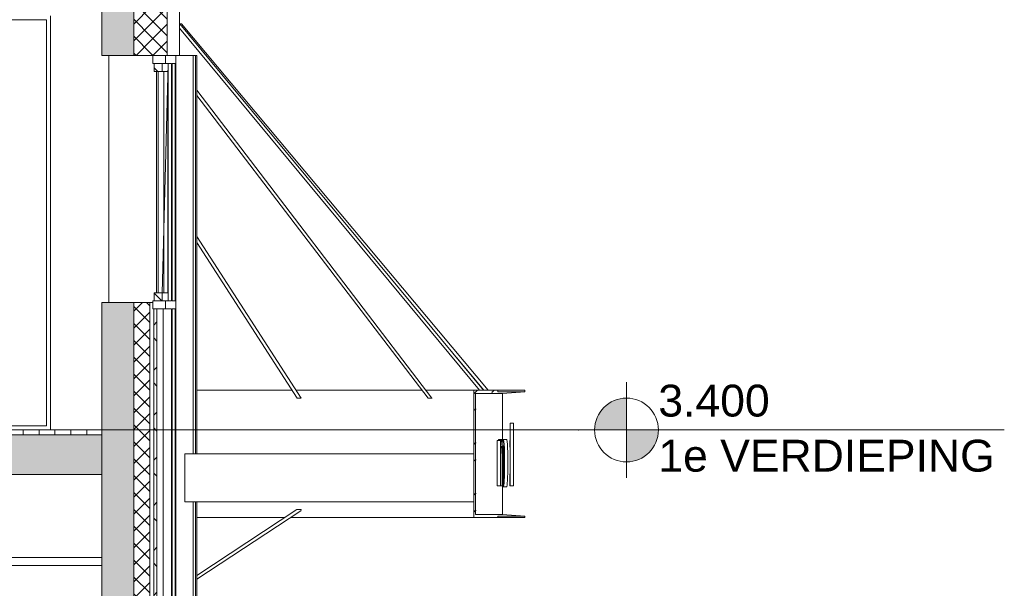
# Model space of a CAD drawing. Extents: x -138812 to 250702, y -18987 to 104055.
# Tile 155 of 193: x 109729 to 115910, y 75825 to 79394. Entities that reach past the tile are written whole.
import ezdxf

# ---------------------------------------------------------------- set-up
doc = ezdxf.new("R2010")
doc.units = 0
doc.header["$LTSCALE"] = 50
doc.linetypes.add('7 Voorgevel & doorsnede A-A$0$B0204', pattern=[1300, 1000, -100, 100, -100])
doc.layers.get('0').update_dxf_attribs({"linetype": 'CONTINUOUS'})
for name, color, linetype in [('7 Voorgevel & doorsnede A-A$0$0 2D arcering', 7, 'CONTINUOUS'), ('7 Voorgevel & doorsnede A-A$0$00 Bestaand', 7, 'CONTINUOUS'), ('7 Voorgevel & doorsnede A-A$0$00 Bestaand Doorsnede-arcering', 7, 'CONTINUOUS'), ('7 Voorgevel & doorsnede A-A$0$00 Bestaand Laagscheidingslijnen', 7, 'CONTINUOUS'), ('7 Voorgevel & doorsnede A-A$0$00 Bestaand Ramen', 7, 'CONTINUOUS'), ('7 Voorgevel & doorsnede A-A$0$00 Bestaande vloeren', 7, 'CONTINUOUS'), ('7 Voorgevel & doorsnede A-A$0$00 Bestaande vloeren Doorsnede-arcering', 7, 'CONTINUOUS'), ('7 Voorgevel & doorsnede A-A$0$00 Bestaande vloeren Laagscheidingslijnen', 7, 'CONTINUOUS'), ('7 Voorgevel & doorsnede A-A$0$00 Simple Ramen', 7, 'CONTINUOUS'), ('7 Voorgevel & doorsnede A-A$0$21 Buitenwanden', 7, 'CONTINUOUS'), ('7 Voorgevel & doorsnede A-A$0$21 Buitenwanden Doorsnede-arcering', 7, 'CONTINUOUS')]:
    doc.layers.add(name, color=color, linetype=linetype)
doc.styles.add('7 Voorgevel & doorsnede A-A$0$GENERATED_STYLE_1', font='ARIAL.TTF')
pattern_1 = [(-45, (108550.56, 1635.29), (53.033, 53.033), []), (45, (108550.56, 1635.29), (-53.033, 53.033), [])]
pattern_2 = [(45, (108550.56, 1635.3), (-127.2792, 127.2792), [])]
pattern_3 = [(45, (108550.56, 1635.3), (-141.4214, 141.4214), []), (135, (108550.56, 1635.3), (141.4214, 141.4214), [])]
pattern_4 = [(45, (108550.56, 1635.3), (-159.099, 159.099), []), (45, (108497.53, 1688.32), (-159.099, 159.099), [])]

# ---------------------------------------------------------------- blocks, each defined once
blk = doc.blocks.new('7 Voorgevel & doorsnede A-A$0$Section Elem_286_3', base_point=(108550.6, 1635.3))
at = {"layer": '7 Voorgevel & doorsnede A-A$0$00 Bestaande vloeren Doorsnede-arcering', "linetype": 'Continuous', "lineweight": 0}
h = blk.add_hatch(dxfattribs=at)
h.set_pattern_fill('LIJNEN_VERT_100_0003', color=9, style=0, pattern_type=2)
h.set_pattern_definition([(90, (108550.56, 1635.29), (-100, 0), [])])
h.paths.add_polyline_path([(96512.7, 5005.3), (96512.7, 5035.3), (83699.5, 5035.3), (83699.5, 5005.3)], flags=0)
h = blk.add_hatch(dxfattribs=at)
h.set_pattern_fill('11_GEWAPEND_BETON__I_H_W_73', color=9, style=0, pattern_type=2)
h.set_pattern_definition([(0, (108550.56, 1635.29), (0, 70), [0, -70])])
h.paths.add_polyline_path([(96512.7, 4755.3), (96512.7, 5005.3), (83699.5, 5005.3), (83699.5, 4755.3)], flags=0)
at = {"layer": '7 Voorgevel & doorsnede A-A$0$00 Bestaande vloeren', "color": 2, "linetype": 'Continuous', "lineweight": 0}
for p in [(83699.5, 5035.3), (96512.7, 5005.3)]:
    blk.add_line(p, (96512.7, 5035.3), dxfattribs=at)
at = {"layer": '7 Voorgevel & doorsnede A-A$0$00 Bestaande vloeren', "color": 3, "linetype": 'Continuous', "lineweight": 0}
blk.add_line((96512.7, 4755.3), (96512.7, 5005.3), dxfattribs=at)
at = {"layer": '7 Voorgevel & doorsnede A-A$0$00 Bestaande vloeren', "color": 1, "linetype": 'Continuous', "lineweight": 0}
blk.add_line((83699.5, 4755.3), (96512.7, 4755.3), dxfattribs=at)
at = {"layer": '7 Voorgevel & doorsnede A-A$0$00 Bestaande vloeren Laagscheidingslijnen', "color": 3, "linetype": 'Continuous', "lineweight": 0}
blk.add_line((83699.5, 5005.3), (96512.7, 5005.3), dxfattribs=at)
blk.add_line((83699.5, 5005.3), (96512.7, 5005.3), dxfattribs=at)
blk = doc.blocks.new('7 Voorgevel & doorsnede A-A$0$Section Elem_388_3', base_point=(108550.6, 1635.3))
at = {"layer": '7 Voorgevel & doorsnede A-A$0$00 Bestaande vloeren', "color": 2, "linetype": 'Continuous', "lineweight": 0}
for p, q in [((83899.9, 4755.3), (96512.7, 4755.3)), ((96512.7, 4235.3), (96512.7, 4755.3)), ((90108.3, 4235.3), (96512.7, 4235.3))]:
    blk.add_line(p, q, dxfattribs=at)
blk = doc.blocks.new('7 Voorgevel & doorsnede A-A$0$Section Elem_473_3', base_point=(108550.6, 1635.3))
at = {"layer": '7 Voorgevel & doorsnede A-A$0$00 Bestaand Doorsnede-arcering', "linetype": 'Continuous', "lineweight": 0}
for points in [[(96512.7, 3985.3), (96713.1, 3985.3), (96713.1, 5835.3), (96512.7, 5835.3)], [(96512.7, 2435.3), (96512.7, 1135.3), (96713.1, 1135.3), (96713.1, 2435.3)]]:
    blk.add_hatch(color=255, dxfattribs=at).paths.add_polyline_path(points, flags=0)
h = blk.add_hatch(dxfattribs=at)
h.set_pattern_fill('13_45GR_ISOLATIE_0003', color=255, style=0, pattern_type=2)
h.set_pattern_definition(pattern_1)
h.paths.add_polyline_path([(96713.1, 3985.3), (96813.3, 3985.3), (96813.3, 5835.3), (96713.1, 5835.3)], flags=0)
h = blk.add_hatch(dxfattribs=at)
h.set_pattern_fill('13_45GR_ISOLATIE_0003', color=255, style=0, pattern_type=2)
h.set_pattern_definition(pattern_1)
h.paths.add_polyline_path([(96713.1, 1135.3), (96813.3, 1135.3), (96813.3, 2435.3), (96713.1, 2435.3)], flags=0)
at = {"layer": '7 Voorgevel & doorsnede A-A$0$00 Bestaand', "color": 2, "linetype": 'Continuous', "lineweight": 0}
for p, q in [((96512.7, 5835.3), (96713.1, 5835.3)), ((96512.7, 3985.3), (96512.7, 5835.3)), ((96713.1, 5835.3), (96813.3, 5835.3)), ((96813.3, 3985.3), (96813.3, 5835.3)), ((96512.7, 3985.3), (96713.1, 3985.3)), ((96713.1, 3985.3), (96813.3, 3985.3)), ((96512.7, 1135.3), (96512.7, 2435.3)), ((96512.7, 2435.3), (96713.1, 2435.3)), ((96713.1, 2435.3), (96813.3, 2435.3)), ((96813.3, 1135.3), (96813.3, 2435.3)), ((96512.7, 1135.3), (96713.1, 1135.3)), ((96713.1, 1135.3), (96813.3, 1135.3))]:
    blk.add_line(p, q, dxfattribs=at)
at = {"layer": '7 Voorgevel & doorsnede A-A$0$00 Bestaand Laagscheidingslijnen', "color": 2, "linetype": 'Continuous', "lineweight": 0}
for p, q in [((96713.1, 3985.3), (96713.1, 5835.3)), ((96713.1, 3985.3), (96713.1, 5835.3)), ((96713.1, 1135.3), (96713.1, 2435.3)), ((96713.1, 1135.3), (96713.1, 2435.3))]:
    blk.add_line(p, q, dxfattribs=at)
blk = doc.blocks.new('7 Voorgevel & doorsnede A-A$0$Section Elem_474_3', base_point=(108550.6, 1635.3))
at = {"layer": '7 Voorgevel & doorsnede A-A$0$00 Bestaand', "color": 1, "linetype": 'Continuous', "lineweight": 0}
for p, q in [((97000.1, 7385.3), (97087, 7385.3)), ((97087, 7385.3), (97087, 4885.3)), ((97087, 4585.3), (97087, 1510.3)), ((96977.2, 1510.3), (96977.2, 1635.3))]:
    blk.add_line(p, q, dxfattribs=at)
blk = doc.blocks.new('7 Voorgevel & doorsnede A-A$0$Section Elem_475_3', base_point=(108550.6, 1635.3))
at = {"layer": '7 Voorgevel & doorsnede A-A$0$00 Bestaand', "color": 1, "linetype": 'Continuous', "lineweight": 0}
for p, q in [((97100.6, 7385.3), (97087, 7385.3)), ((97100.6, 7385.3), (97100.6, 4885.3)), ((97100.6, 4585.3), (97100.6, 1510.3))]:
    blk.add_line(p, q, dxfattribs=at)
blk = doc.blocks.new('7 Voorgevel & doorsnede A-A$0$Section Elem_476_3', base_point=(108550.6, 1635.3))
at = {"layer": '7 Voorgevel & doorsnede A-A$0$00 Bestaand Doorsnede-arcering', "linetype": 'Continuous', "lineweight": 0}
h = blk.add_hatch(dxfattribs=at)
h.set_pattern_fill('11_GEWAPEND_BETON_PREFAB_57', color=9, style=0, pattern_type=2)
h.set_pattern_definition(pattern_2)
h.paths.add_polyline_path([(96832.5, 7385.3), (96832.5, 7335.3), (96912.7, 7335.3), (96912.7, 7385.3)], flags=0)
h = blk.add_hatch(dxfattribs=at)
h.set_pattern_fill('305_HARDHOUT__01__0003', color=9, style=0, pattern_type=2)
h.set_pattern_definition(pattern_3)
h.paths.add_polyline_path([(96891.6, 7335.3), (96841.5, 7335.3), (96841.5, 7285.3), (96891.6, 7285.3)], flags=0)
h = blk.add_hatch(dxfattribs=at)
h.set_pattern_fill('305_HARDHOUT__01__0003', color=9, style=0, pattern_type=2)
h.set_pattern_definition(pattern_3)
h.paths.add_polyline_path([(96891.6, 5845.3), (96891.6, 5895.3), (96841.5, 5895.3), (96841.5, 5845.3)], flags=0)
h = blk.add_hatch(dxfattribs=at)
h.set_pattern_fill('11_GEWAPEND_BETON_PREFAB_57', color=9, style=0, pattern_type=2)
h.set_pattern_definition(pattern_2)
h.paths.add_polyline_path([(96832.5, 5845.3), (96832.5, 5795.3), (96912.7, 5795.3), (96912.7, 5845.3)], flags=0)
h = blk.add_hatch(dxfattribs=at)
h.set_pattern_fill('305_HARDHOUT__01__0003', color=9, style=0, pattern_type=2)
h.set_pattern_definition(pattern_3)
h.paths.add_polyline_path([(96858.5, 3985.3), (96858.5, 5795.3), (96838.5, 5795.3), (96838.5, 3985.3)], flags=0)
h = blk.add_hatch(dxfattribs=at)
h.set_pattern_fill('11_GEWAPEND_BETON_PREFAB_57', color=9, style=0, pattern_type=2)
h.set_pattern_definition(pattern_2)
h.paths.add_polyline_path([(96832.5, 3985.3), (96832.5, 3935.3), (96912.7, 3935.3), (96912.7, 3985.3)], flags=0)
h = blk.add_hatch(dxfattribs=at)
h.set_pattern_fill('305_HARDHOUT__01__0003', color=9, style=0, pattern_type=2)
h.set_pattern_definition(pattern_3)
h.paths.add_polyline_path([(96891.6, 3935.3), (96841.5, 3935.3), (96841.5, 3885.3), (96891.6, 3885.3)], flags=0)
h = blk.add_hatch(dxfattribs=at)
h.set_pattern_fill('305_HARDHOUT__01__0003', color=9, style=0, pattern_type=2)
h.set_pattern_definition(pattern_3)
h.paths.add_polyline_path([(96891.6, 2445.3), (96891.6, 2495.3), (96841.5, 2495.3), (96841.5, 2445.3)], flags=0)
h = blk.add_hatch(dxfattribs=at)
h.set_pattern_fill('11_GEWAPEND_BETON_PREFAB_57', color=9, style=0, pattern_type=2)
h.set_pattern_definition(pattern_2)
h.paths.add_polyline_path([(96832.5, 2445.3), (96832.5, 2395.3), (96912.7, 2395.3), (96912.7, 2445.3)], flags=0)
h = blk.add_hatch(dxfattribs=at)
h.set_pattern_fill('305_HARDHOUT__01__0003', color=9, style=0, pattern_type=2)
h.set_pattern_definition(pattern_3)
h.paths.add_polyline_path([(96858.5, 1685.3), (96858.5, 2395.3), (96838.5, 2395.3), (96838.5, 1685.3)], flags=0)
h = blk.add_hatch(dxfattribs=at)
h.set_pattern_fill('11_GEWAPEND_BETON_PREFAB_57', color=9, style=0, pattern_type=2)
h.set_pattern_definition(pattern_2)
h.paths.add_polyline_path([(96832.5, 1635.3), (96912.7, 1635.3), (96912.7, 1685.3), (96832.5, 1685.3)], flags=0)
at = {"layer": '7 Voorgevel & doorsnede A-A$0$00 Bestaand Ramen', "color": 2, "linetype": 'Continuous', "lineweight": 0}
for p, q in [((96832.5, 7335.3), (96832.5, 7385.3)), ((96832.5, 7385.3), (96912.7, 7385.3)), ((96912.7, 7335.3), (96912.7, 7385.3)), ((96832.5, 7335.3), (96912.7, 7335.3)), ((96832.5, 5795.3), (96832.5, 5845.3)), ((96832.5, 5845.3), (96912.7, 5845.3)), ((96912.7, 5795.3), (96912.7, 5845.3)), ((96832.5, 5795.3), (96912.7, 5795.3)), ((96832.5, 3935.3), (96832.5, 3985.3)), ((96832.5, 3985.3), (96912.7, 3985.3)), ((96912.7, 3935.3), (96912.7, 3985.3)), ((96832.5, 3935.3), (96912.7, 3935.3)), ((96832.5, 2395.3), (96832.5, 2445.3)), ((96832.5, 2445.3), (96912.7, 2445.3)), ((96912.7, 2395.3), (96912.7, 2445.3)), ((96832.5, 2395.3), (96912.7, 2395.3)), ((96832.5, 1685.3), (96912.7, 1685.3)), ((96832.5, 1635.3), (96832.5, 1685.3)), ((96912.7, 1635.3), (96912.7, 1685.3)), ((96832.5, 1635.3), (96912.7, 1635.3))]:
    blk.add_line(p, q, dxfattribs=at)
at = {"layer": '7 Voorgevel & doorsnede A-A$0$00 Bestaand Ramen', "color": 1, "linetype": 'Continuous', "lineweight": 0}
for p, q in [((96977.2, 7385.3), (96912.7, 7385.3)), ((96977.2, 1635.3), (96977.2, 7385.3)), ((96841.5, 7335.3), (96891.6, 7335.3)), ((96841.5, 7285.3), (96841.5, 7335.3)), ((96891.6, 7285.3), (96891.6, 7335.3)), ((96950.8, 7335.3), (96912.7, 7335.3)), ((96929.9, 7335.3), (96929.9, 5845.3)), ((96950.8, 7335.3), (96950.8, 5845.3)), ((96954.1, 7335.3), (96954.1, 5845.3)), ((96973.9, 7335.3), (96954.1, 7335.3)), ((96973.9, 7335.3), (96973.9, 5845.3)), ((96841.5, 7285.3), (96891.6, 7285.3)), ((96866.6, 7285.3), (96866.6, 5895.3)), ((96926.6, 7285.3), (96891.6, 7285.3)), ((96901.6, 7285.3), (96901.6, 5895.3)), ((96926.6, 5895.3), (96926.6, 7285.3)), ((96841.5, 5895.3), (96891.6, 5895.3)), ((96841.5, 5845.3), (96841.5, 5895.3)), ((96891.6, 5895.3), (96926.6, 5895.3)), ((96891.6, 5845.3), (96891.6, 5895.3)), ((96841.5, 5845.3), (96891.6, 5845.3)), ((96912.7, 5845.3), (96950.8, 5845.3)), ((96954.1, 5845.3), (96973.9, 5845.3)), ((96838.5, 5795.3), (96858.5, 5795.3)), ((96838.5, 3985.3), (96838.5, 5795.3)), ((96858.5, 3985.3), (96858.5, 5795.3)), ((96896.9, 5795.3), (96896.9, 3985.3)), ((96912.7, 5795.3), (96950.8, 5795.3)), ((96950.8, 5795.3), (96950.8, 3985.3)), ((96954.1, 5795.3), (96954.1, 3985.3)), ((96954.1, 5795.3), (96973.9, 5795.3)), ((96973.9, 5795.3), (96973.9, 3985.3)), ((96838.5, 3985.3), (96858.5, 3985.3)), ((96896.9, 3985.3), (96858.5, 3985.3)), ((96912.7, 3985.3), (96950.8, 3985.3)), ((96954.1, 3985.3), (96973.9, 3985.3)), ((96841.5, 3935.3), (96891.6, 3935.3)), ((96841.5, 3885.3), (96841.5, 3935.3)), ((96891.6, 3885.3), (96891.6, 3935.3)), ((96912.7, 3935.3), (96950.8, 3935.3)), ((96929.9, 3935.3), (96929.9, 2445.3)), ((96950.8, 3935.3), (96950.8, 2445.3)), ((96954.1, 3935.3), (96954.1, 2445.3)), ((96954.1, 3935.3), (96973.9, 3935.3)), ((96973.9, 3935.3), (96973.9, 2445.3)), ((96841.5, 3885.3), (96891.6, 3885.3)), ((96866.6, 3885.3), (96866.6, 2495.3)), ((96926.6, 3885.3), (96891.6, 3885.3)), ((96901.6, 3885.3), (96901.6, 2495.3)), ((96926.6, 2495.3), (96926.6, 3885.3)), ((96841.5, 2495.3), (96891.6, 2495.3)), ((96841.5, 2445.3), (96841.5, 2495.3)), ((96891.6, 2495.3), (96926.6, 2495.3)), ((96891.6, 2445.3), (96891.6, 2495.3)), ((96841.5, 2445.3), (96891.6, 2445.3)), ((96912.7, 2445.3), (96950.8, 2445.3)), ((96954.1, 2445.3), (96973.9, 2445.3)), ((96838.5, 2395.3), (96858.5, 2395.3)), ((96838.5, 1685.3), (96838.5, 2395.3)), ((96858.5, 1685.3), (96858.5, 2395.3)), ((96896.9, 2395.3), (96896.9, 1685.3)), ((96912.7, 2395.3), (96950.8, 2395.3)), ((96950.8, 2395.3), (96950.8, 1685.3)), ((96954.1, 2395.3), (96954.1, 1685.3)), ((96954.1, 2395.3), (96973.9, 2395.3)), ((96973.9, 2395.3), (96973.9, 1685.3)), ((96838.5, 1685.3), (96858.5, 1685.3)), ((96950.8, 1685.3), (96912.7, 1685.3)), ((96973.9, 1685.3), (96954.1, 1685.3)), ((96977.2, 1635.3), (96912.7, 1635.3))]:
    blk.add_line(p, q, dxfattribs=at)
at = {"layer": '7 Voorgevel & doorsnede A-A$0$00 Bestaand Ramen', "color": 9, "linetype": 'Continuous', "lineweight": 0}
for p, q in [((96930, 7335.3), (96891.7, 5894.8)), ((96930, 3935.3), (96891.7, 2494.8))]:
    blk.add_line(p, q, dxfattribs=at)
blk = doc.blocks.new('7 Voorgevel & doorsnede A-A$0$Section Elem_487_3', base_point=(108550.6, 1635.3))
at = {"layer": '7 Voorgevel & doorsnede A-A$0$00 Bestaand Doorsnede-arcering', "linetype": 'Continuous', "lineweight": 0}
for points in [[(96512.7, 11555.3), (96512.7, 10785.3), (96713.1, 10785.3), (96713.1, 11555.3)], [(96512.7, 9235.3), (96512.7, 7385.3), (96713.1, 7385.3), (96713.1, 9235.3)]]:
    blk.add_hatch(color=255, dxfattribs=at).paths.add_polyline_path(points, flags=0)
h = blk.add_hatch(dxfattribs=at)
h.set_pattern_fill('13_45GR_ISOLATIE_0003', color=255, style=0, pattern_type=2)
h.set_pattern_definition(pattern_1)
h.paths.add_polyline_path([(96713.1, 10785.3), (96763.2, 10785.3), (96823.3, 10785.3), (96823.3, 11555.3), (96713.1, 11555.3)], flags=0)
h = blk.add_hatch(dxfattribs=at)
h.set_pattern_fill('13_45GR_ISOLATIE_0003', color=255, style=0, pattern_type=2)
h.set_pattern_definition(pattern_1)
h.paths.add_polyline_path([(96823.3, 10785.3), (96923.6, 10785.3), (96923.6, 11555.3), (96823.3, 11555.3)], flags=0)
h = blk.add_hatch(dxfattribs=at)
h.set_pattern_fill('13_45GR_ISOLATIE_0003', color=255, style=0, pattern_type=2)
h.set_pattern_definition(pattern_1)
h.paths.add_polyline_path([(96713.1, 7385.3), (96823.3, 7385.3), (96823.3, 9187.1), (96763.2, 9187.1), (96763.2, 9235.3), (96713.1, 9235.3)], flags=0)
h = blk.add_hatch(dxfattribs=at)
h.set_pattern_fill('13_45GR_ISOLATIE_0003', color=255, style=0, pattern_type=2)
h.set_pattern_definition(pattern_1)
h.paths.add_polyline_path([(96823.3, 7385.3), (96923.6, 7385.3), (96923.6, 9187.1), (96823.3, 9187.1)], flags=0)
at = {"layer": '7 Voorgevel & doorsnede A-A$0$00 Bestaand', "color": 2, "linetype": 'Continuous', "lineweight": 0}
for p, q in [((96512.7, 10785.3), (96512.7, 11555.3)), ((96923.6, 10785.3), (96923.6, 11555.3)), ((96512.7, 10785.3), (96713.1, 10785.3)), ((96713.1, 10785.3), (96763.2, 10785.3)), ((96763.2, 10785.3), (96823.3, 10785.3)), ((96823.3, 10785.3), (96923.6, 10785.3)), ((96512.7, 7385.3), (96512.7, 9235.3)), ((96512.7, 9235.3), (96713.1, 9235.3)), ((96713.1, 9235.3), (96763.2, 9235.3)), ((96763.2, 9187.1), (96763.2, 9235.3)), ((96763.2, 9187.1), (96823.3, 9187.1)), ((96823.3, 9187.1), (96923.6, 9187.1)), ((96923.6, 7385.3), (96923.6, 9187.1)), ((96512.7, 7385.3), (96713.1, 7385.3)), ((96713.1, 7385.3), (96823.3, 7385.3)), ((96823.3, 7385.3), (96923.6, 7385.3))]:
    blk.add_line(p, q, dxfattribs=at)
at = {"layer": '7 Voorgevel & doorsnede A-A$0$00 Bestaand', "color": 1, "linetype": 'Continuous', "lineweight": 0}
for p, q in [((97000.1, 11555.3), (97000.1, 7385.3)), ((96956.6, 9189.1), (96956.6, 10785.3)), ((96797, 9187.1), (96797, 9216)), ((96923.6, 7385.3), (97000.1, 7385.3))]:
    blk.add_line(p, q, dxfattribs=at)
at = {"layer": '7 Voorgevel & doorsnede A-A$0$00 Bestaand Laagscheidingslijnen', "color": 2, "linetype": 'Continuous', "lineweight": 0}
for p, q in [((96713.1, 10785.3), (96713.1, 11555.3)), ((96713.1, 10785.3), (96713.1, 11555.3)), ((96713.1, 7385.3), (96713.1, 9235.3)), ((96713.1, 7385.3), (96713.1, 9235.3))]:
    blk.add_line(p, q, dxfattribs=at)
blk = doc.blocks.new('7 Voorgevel & doorsnede A-A$0$Section Elem_497_3', base_point=(108550.6, 1635.3))
at = {"layer": '7 Voorgevel & doorsnede A-A$0$00 Bestaand Ramen', "color": 1, "linetype": 'Continuous', "lineweight": 0}
for p, q in [((96555.9, 7385.3), (96555.9, 5835.3)), ((96855.2, 7285.3), (96855.2, 5895.3)), ((96832.5, 5835.3), (96813.3, 5835.3))]:
    blk.add_line(p, q, dxfattribs=at)
blk = doc.blocks.new('7 Voorgevel & doorsnede A-A$0$Section Elem_510_3', base_point=(108550.6, 1635.3))
at = {"layer": '7 Voorgevel & doorsnede A-A$0$00 Simple Ramen', "color": 1, "linetype": 'Continuous', "lineweight": 0}
for p, q in [((94065.1, 4235.3), (94065.1, 4210.3)), ((94065.4, 4210.3), (94065.1, 4210.3)), ((94065.1, 4210.3), (94065.1, 4185.3)), ((96512.7, 4185.3), (94065.1, 4185.3)), ((94088.6, 4185.3), (94088.6, 1685.3)), ((96540.1, 2435.3), (96540.1, 3985.3)), ((94065.1, 1685.3), (94221, 1685.3)), ((94065.1, 1685.3), (94065.1, 1660.3)), ((95325.2, 1685.3), (96512.7, 1685.3)), ((94065.4, 1660.3), (94065.1, 1660.3)), ((94065.1, 1660.3), (94065.1, 1635.3))]:
    blk.add_line(p, q, dxfattribs=at)
blk = doc.blocks.new('7 Voorgevel & doorsnede A-A$0$Section Elem_536_3', base_point=(108550.6, 1635.3))
at = {"layer": '7 Voorgevel & doorsnede A-A$0$21 Buitenwanden Doorsnede-arcering', "linetype": 'Continuous', "lineweight": 0}
h = blk.add_hatch(dxfattribs=at)
h.set_pattern_fill('14_STAAL_0003', color=9, style=0, pattern_type=2)
h.set_pattern_definition(pattern_4)
h.paths.add_polyline_path([(98847.6, 4485.3), (98857.7, 4485.3), (98948.1, 4485.3), (98998.4, 4485.3), (98998.4, 4495.3), (98948.1, 4498.9), (98857.7, 4505.3), (98857.6, 4505.3), (98857.6, 5265.3), (98857.7, 5265.3), (98948.1, 5271.7), (98998.4, 5275.3), (98998.4, 5285.3), (98948.1, 5285.3), (98857.7, 5285.3), (98847.6, 5285.3)], flags=0)
h = blk.add_hatch(dxfattribs=at)
h.set_pattern_fill('14_STAAL_0003', color=9, style=0, pattern_type=2)
h.set_pattern_definition(pattern_4)
h.paths.add_polyline_path([(98857.6, 5265.3), (98857.6, 4505.3), (98857.7, 4505.3), (98948.1, 4498.9), (98998.4, 4495.3), (98998.4, 4485.3), (98998.4, 4485.3), (98998.4, 4495.3), (98857.7, 4505.3), (98857.7, 5265.3), (98998.4, 5275.3), (98998.4, 5285.3), (98998.4, 5285.3), (98998.4, 5275.3), (98948.1, 5271.7), (98857.7, 5265.3)], flags=0)
at = {"layer": '7 Voorgevel & doorsnede A-A$0$21 Buitenwanden', "color": 252, "linetype": 'Continuous', "lineweight": 0}
for p, q in [((97108.5, 5285.3), (97255.7, 5285.3)), ((97255.7, 5285.3), (97436.4, 5285.3)), ((97436.4, 5285.3), (97607.6, 5285.3)), ((97607.6, 5285.3), (97706.8, 5285.3)), ((97730.7, 5285.3), (97769.2, 5285.3)), ((97769.2, 5285.3), (97921.2, 5285.3)), ((97921.2, 5285.3), (98063.5, 5285.3)), ((98063.5, 5285.3), (98196, 5285.3)), ((98196, 5285.3), (98318.8, 5285.3)), ((98318.8, 5285.3), (98431.7, 5285.3)), ((98431.7, 5285.3), (98522, 5285.3)), ((98547.2, 5285.3), (98628, 5285.3)), ((98628, 5285.3), (98711.3, 5285.3)), ((98711.3, 5285.3), (98784.7, 5285.3)), ((98784.7, 5285.3), (98847.6, 5285.3)), ((99004.4, 5265.3), (98988.6, 5265.3)), ((99021.3, 5265.3), (99004.4, 5265.3)), ((99028.1, 5265.3), (99021.3, 5265.3)), ((99168.1, 5275.3), (99028.1, 5265.3)), ((99028.1, 5265.3), (99028.1, 4966.8)), ((99144.3, 5285.3), (99128.7, 5285.3)), ((99144.3, 5275.3), (99128.7, 5275.3)), ((99161.2, 5285.3), (99144.3, 5285.3)), ((99161.2, 5275.3), (99144.3, 5275.3)), ((99168.1, 5285.3), (99161.2, 5285.3)), ((99168.1, 5275.3), (99161.2, 5275.3)), ((99168.1, 5285.3), (99168.1, 5275.3)), ((98585.4, 5235.3), (98585.3, 5235.5)), ((99028.1, 4685.3), (99028.1, 4505.3)), ((97762.6, 4527.9), (97764, 4532)), ((97762.7, 4528), (97762.6, 4527.9)), ((97762.6, 4527.9), (97762.6, 4527.9)), ((97764, 4532), (97764.5, 4535.3)), ((97764.5, 4535.3), (97764.4, 4535.3)), ((97764.5, 4535.3), (97764.5, 4535.3)), ((97108.5, 4485.3), (97255.7, 4485.3)), ((97255.7, 4485.3), (97436.4, 4485.3)), ((97436.4, 4485.3), (97607.6, 4485.3)), ((97607.6, 4485.3), (97661.3, 4485.3)), ((97697.8, 4485.3), (97769.2, 4485.3)), ((97769.2, 4485.3), (97921.2, 4485.3)), ((97921.2, 4485.3), (98063.5, 4485.3)), ((98063.5, 4485.3), (98196, 4485.3)), ((98196, 4485.3), (98318.8, 4485.3)), ((98318.8, 4485.3), (98431.7, 4485.3)), ((98431.7, 4485.3), (98534.8, 4485.3)), ((98534.8, 4485.3), (98628, 4485.3)), ((98628, 4485.3), (98711.3, 4485.3)), ((98711.3, 4485.3), (98784.7, 4485.3)), ((98784.7, 4485.3), (98847.6, 4485.3)), ((99004.4, 4505.3), (98988.6, 4505.3)), ((99021.3, 4505.3), (99004.4, 4505.3)), ((99028.1, 4505.3), (99021.3, 4505.3)), ((99028.1, 4505.3), (99168.1, 4495.3)), ((99144.3, 4495.3), (99128.7, 4495.3)), ((99144.3, 4485.3), (99128.7, 4485.3)), ((99161.2, 4495.3), (99144.3, 4495.3)), ((99161.2, 4485.3), (99144.3, 4485.3)), ((99168.1, 4495.3), (99161.2, 4495.3)), ((99168.1, 4485.3), (99161.2, 4485.3)), ((99168.1, 4495.3), (99168.1, 4485.3))]:
    blk.add_line(p, q, dxfattribs=at)
at = {"layer": '7 Voorgevel & doorsnede A-A$0$21 Buitenwanden', "color": 1, "linetype": 'Continuous', "lineweight": 0}
for p, q in [((98847.6, 5285.3), (98857.7, 5285.3)), ((98847.6, 4485.3), (98847.6, 5285.3)), ((98857.7, 5285.3), (98948.1, 5285.3)), ((98893.7, 5265.3), (98857.7, 5265.3)), ((98857.7, 4505.3), (98857.7, 5265.3)), ((98940.7, 5265.3), (98893.7, 5265.3)), ((98977.6, 5265.3), (98940.7, 5265.3)), ((98948.1, 5285.3), (98998.4, 5285.3)), ((98988.6, 5265.3), (98977.6, 5265.3)), ((99033.1, 5285.3), (98998.4, 5285.3)), ((98998.4, 5275.3), (98998.4, 5285.3)), ((98998.4, 5285.3), (98998.4, 5285.3)), ((99033.1, 5275.3), (98998.4, 5275.3)), ((99080.3, 5285.3), (99033.1, 5285.3)), ((99080.3, 5275.3), (99033.1, 5275.3)), ((99117.3, 5285.3), (99080.3, 5285.3)), ((99117.3, 5275.3), (99080.3, 5275.3)), ((99128.7, 5285.3), (99117.3, 5285.3)), ((99128.7, 5275.3), (99117.3, 5275.3)), ((98847.6, 4485.3), (98857.7, 4485.3)), ((98893.7, 4505.3), (98857.7, 4505.3)), ((98857.7, 4485.3), (98948.1, 4485.3)), ((98940.7, 4505.3), (98893.7, 4505.3)), ((98977.6, 4505.3), (98940.7, 4505.3)), ((98948.1, 4485.3), (98998.4, 4485.3)), ((98988.6, 4505.3), (98977.6, 4505.3)), ((99033.1, 4495.3), (98998.4, 4495.3)), ((98998.4, 4485.3), (98998.4, 4495.3)), ((99033.1, 4485.3), (98998.4, 4485.3)), ((98998.4, 4485.3), (98998.4, 4485.3)), ((99080.3, 4495.3), (99033.1, 4495.3)), ((99080.3, 4485.3), (99033.1, 4485.3)), ((99117.3, 4495.3), (99080.3, 4495.3)), ((99117.3, 4485.3), (99080.3, 4485.3)), ((99128.7, 4495.3), (99117.3, 4495.3)), ((99128.7, 4485.3), (99117.3, 4485.3))]:
    blk.add_line(p, q, dxfattribs=at)
blk = doc.blocks.new('7 Voorgevel & doorsnede A-A$0$Section Elem_537_3', base_point=(108550.6, 1635.3))
at = {"layer": '7 Voorgevel & doorsnede A-A$0$21 Buitenwanden', "color": 2, "linetype": 'Continuous', "lineweight": 0}
for p, q in [((97033.7, 4885.3), (98848.5, 4885.3)), ((97033.7, 4585.3), (97033.7, 4885.3)), ((98848.5, 4585.3), (98848.5, 4885.3)), ((97033.7, 4585.3), (98848.5, 4585.3))]:
    blk.add_line(p, q, dxfattribs=at)
blk = doc.blocks.new('7 Voorgevel & doorsnede A-A$0$Section Elem_544_3', base_point=(108550.6, 1635.3))
at = {"color": 252, "linetype": 'Continuous', "lineweight": 0}
for p, q in [((99076.3, 5078.1), (99076.3, 4854.4)), ((99076.3, 5078.1), (99076.4, 5078.1)), ((99076.4, 5078.1), (99076.4, 4685.3)), ((99076.4, 5078.1), (99096.5, 5078.1)), ((99096.5, 4685.3), (99096.5, 5078.1)), ((99029, 4959.6), (99029.8, 4966.7)), ((99029.8, 4966.7), (99031.4, 4973.9)), ((99031.4, 4973.9), (99033.1, 4976.3)), ((99033.1, 4976.3), (99035.2, 4972.8)), ((99033.1, 4976.3), (99053.2, 4976.3)), ((99035.2, 4972.8), (99037.1, 4962.3)), ((99037.1, 4962.3), (99038.7, 4944.7)), ((99055.2, 4972.8), (99053.2, 4976.3)), ((99057.1, 4962.3), (99055.2, 4972.8)), ((99058.7, 4944.7), (99057.1, 4962.3)), ((99073.9, 4970), (99076, 4881.2)), ((99073.9, 4970), (99075.3, 4970)), ((99075.3, 4970), (99076.3, 4970)), ((99075.3, 4970), (99076, 4940.8)), ((99031, 4928), (99031.7, 4933.2)), ((99031.7, 4933.2), (99033.1, 4936.3)), ((99033.1, 4936.3), (99034.5, 4933.3)), ((99034.5, 4933.3), (99035.8, 4924.3)), ((99035.8, 4924.3), (99036.9, 4909.2)), ((99036.9, 4909.2), (99037.7, 4888.2)), ((99037.7, 4888.2), (99038.2, 4861)), ((99038.7, 4944.7), (99039.9, 4923.1)), ((99039.9, 4923.1), (99040.7, 4896.4)), ((99040.7, 4896.4), (99041.2, 4864.6)), ((99059.9, 4923.1), (99058.7, 4944.7)), ((99060.8, 4896.4), (99059.9, 4923.1)), ((99061.3, 4864.6), (99060.8, 4896.4)), ((99076, 4940.8), (99076.3, 4854.4)), ((99038.2, 4861), (99038.3, 4827.6)), ((99038.2, 4794.3), (99038.3, 4827.6)), ((99041.2, 4864.6), (99041.4, 4827.6)), ((99041.3, 4793.7), (99041.4, 4827.6)), ((99061.4, 4827.6), (99061.3, 4864.6)), ((99061.4, 4827.6), (99061.3, 4793.7)), ((99073.6, 4685.3), (99076, 4838.1)), ((99076, 4864.2), (99076, 4881.2)), ((99076, 4838.1), (99076, 4864.2)), ((99076, 4751.2), (99076.2, 4830.9)), ((99076.2, 4830.9), (99076.3, 4798.2)), ((99036.9, 4745.9), (99037.7, 4767.1)), ((99037.7, 4767.1), (99038.2, 4794.3)), ((99040.1, 4738.5), (99040.8, 4764)), ((99040.8, 4764), (99041.3, 4793.7)), ((99060.9, 4764), (99060.1, 4738.5)), ((99061.3, 4793.7), (99060.9, 4764)), ((99076.3, 4798.2), (99076.3, 4685.3)), ((99031.7, 4721.8), (99033.1, 4718.8)), ((99033.1, 4718.8), (99034.5, 4721.8)), ((99034.5, 4721.8), (99035.8, 4730.8)), ((99035.8, 4730.8), (99036.9, 4745.9)), ((99036.5, 4688.6), (99037.9, 4700.5)), ((99037.9, 4700.5), (99039.1, 4717.3)), ((99039.1, 4717.3), (99040.1, 4738.5)), ((99057.9, 4700.5), (99056.5, 4688.6)), ((99059.1, 4717.3), (99057.9, 4700.5)), ((99060.1, 4738.5), (99059.1, 4717.3)), ((99075, 4685.3), (99076, 4751.2)), ((99030.6, 4685.3), (99031.6, 4680.9)), ((99031.6, 4680.9), (99033.1, 4679)), ((99033.1, 4679), (99034.9, 4681.4)), ((99033.1, 4679), (99053.2, 4679)), ((99034.9, 4681.4), (99036.5, 4688.6)), ((99054.9, 4681.4), (99053.2, 4679)), ((99056.5, 4688.6), (99054.9, 4681.4)), ((99073.6, 4685.3), (99075, 4685.3)), ((99075, 4685.3), (99076.3, 4685.3)), ((99076.3, 4685.3), (99076.4, 4685.3)), ((99076.4, 4685.3), (99096.5, 4685.3))]:
    blk.add_line(p, q, dxfattribs=at)
at = {"color": 1, "linetype": 'Continuous', "lineweight": 0}
for p, q in [((98994.4, 4970), (98994.4, 4685.3)), ((99002.3, 4973.4), (99001.6, 4970)), ((99004.4, 4976.3), (99002.3, 4973.4)), ((99014.5, 4970), (99017.7, 4970)), ((99014.5, 4685.3), (99014.5, 4970)), ((99017.7, 4929.6), (99017.7, 4970)), ((99017.7, 4929.6), (99019, 4950)), ((99019, 4950), (99020.6, 4964.6)), ((99020.6, 4964.6), (99022.4, 4973.4)), ((99022.4, 4973.4), (99024.5, 4976.3)), ((99024.5, 4976.3), (99026.3, 4974)), ((99026.3, 4974), (99028, 4967.1)), ((99028, 4967.1), (99029.4, 4956.4)), ((99029.4, 4956.4), (99030.4, 4942.8)), ((99018.3, 4873.3), (99018.8, 4898.1)), ((99018.8, 4898.1), (99019.7, 4915)), ((99019.7, 4915), (99020.9, 4925.9)), ((99020.9, 4925.9), (99022.3, 4932.4)), ((99022.3, 4932.4), (99023.7, 4934.6)), ((99023.7, 4934.6), (99025.1, 4932.4)), ((99025.1, 4932.4), (99026.2, 4925.9)), ((99026.2, 4925.9), (99027.1, 4915.7)), ((99027.1, 4915.7), (99027.7, 4902.6)), ((99027.7, 4902.6), (99028, 4884.2)), ((99028, 4884.2), (99028.1, 4858.5)), ((99030.4, 4942.8), (99031.1, 4926.4)), ((99031.1, 4926.4), (99031.5, 4907.2)), ((99031.5, 4907.2), (99031.7, 4888.7)), ((99031.7, 4888.7), (99031.7, 4860.3)), ((99018.1, 4840.8), (99018.3, 4873.3)), ((99018.1, 4685.3), (99018.1, 4840.8)), ((99028.1, 4685.3), (99028.1, 4858.5)), ((99031.7, 4685.3), (99031.7, 4860.3)), ((99014.5, 4685.3), (99018.1, 4685.3)), ((99028.1, 4685.3), (99031.7, 4685.3))]:
    blk.add_line(p, q, dxfattribs=at)
at = {"color": 255, "linetype": 'Continuous', "lineweight": 0}
for p, q in [((98994.4, 4970), (99014.5, 4970)), ((99004.4, 4976.3), (99024.5, 4976.3)), ((98994.4, 4685.3), (99014.5, 4685.3)), ((99018.1, 4685.3), (99028.1, 4685.3))]:
    blk.add_line(p, q, dxfattribs=at)
blk = doc.blocks.new('7 Voorgevel & doorsnede A-A$0$Section Elem_554_3', base_point=(108550.6, 1635.3))
at = {"layer": '7 Voorgevel & doorsnede A-A$0$00 Bestaand', "color": 252, "linetype": 'Continuous', "lineweight": 0}
for p, q in [((97108.5, 7385.3), (97100.6, 7385.3)), ((97108.5, 7385.3), (97108.5, 4885.3)), ((97108.5, 4585.3), (97108.5, 1510.3))]:
    blk.add_line(p, q, dxfattribs=at)
blk = doc.blocks.new('7 Voorgevel & doorsnede A-A$0$Section Elem_633_3', base_point=(108550.6, 1635.3))
at = {"layer": '7 Voorgevel & doorsnede A-A$0$21 Buitenwanden', "color": 252, "linetype": 'Continuous', "lineweight": 0}
for p, q in [((97003.1, 7585.3), (97008.3, 7585.3)), ((97008.3, 7585.3), (97011.8, 7585.3)), ((98937, 5285.3), (97011.8, 7585.3)), ((98910.9, 5285.3), (98738.9, 5490.8))]:
    blk.add_line(p, q, dxfattribs=at)
blk = doc.blocks.new('7 Voorgevel & doorsnede A-A$0$Section Elem_634_3', base_point=(108550.6, 1635.3))
at = {"layer": '7 Voorgevel & doorsnede A-A$0$21 Buitenwanden', "color": 1, "linetype": 'Continuous', "lineweight": 0}
for p, q in [((97000.1, 7585.3), (97003.1, 7585.3)), ((98883.2, 5285.3), (97000.1, 7557.6)), ((98909.2, 5285.3), (97003.1, 7585.3))]:
    blk.add_line(p, q, dxfattribs=at)
blk = doc.blocks.new('7 Voorgevel & doorsnede A-A$0$Section Elem_635_3', base_point=(108550.6, 1635.3))
at = {"layer": '7 Voorgevel & doorsnede A-A$0$21 Buitenwanden', "color": 252, "linetype": 'Continuous', "lineweight": 0}
for p, q in [((98585.3, 5235.4), (97108.5, 7167.1)), ((98560.3, 5235.3), (97108.5, 7134.1)), ((98560.3, 5235.3), (98563.6, 5235.3)), ((98563.6, 5235.3), (98569.5, 5235.3)), ((98569.5, 5235.3), (98576.2, 5235.3)), ((98576.2, 5235.3), (98582.1, 5235.3)), ((98582.1, 5235.3), (98585.4, 5235.3))]:
    blk.add_line(p, q, dxfattribs=at)
blk = doc.blocks.new('7 Voorgevel & doorsnede A-A$0$Section Elem_636_3', base_point=(108550.6, 1635.3))
at = {"layer": '7 Voorgevel & doorsnede A-A$0$21 Buitenwanden', "color": 252, "linetype": 'Continuous', "lineweight": 0}
for p, q in [((97763, 5235.3), (97108.5, 6249.5)), ((97739, 5235.3), (97108.5, 6212.4)), ((97739, 5235.3), (97742.1, 5235.3)), ((97742.1, 5235.3), (97747.6, 5235.3)), ((97747.6, 5235.3), (97754, 5235.3)), ((97754, 5235.3), (97759.6, 5235.3)), ((97759.6, 5235.3), (97762.8, 5235.3)), ((97762.8, 5235.3), (97763, 5235.3))]:
    blk.add_line(p, q, dxfattribs=at)
blk = doc.blocks.new('7 Voorgevel & doorsnede A-A$0$Section Elem_637_3', base_point=(108550.6, 1635.3))
at = {"layer": '7 Voorgevel & doorsnede A-A$0$21 Buitenwanden', "color": 252, "linetype": 'Continuous', "lineweight": 0}
for p, q in [((97108.5, 4122), (97737.4, 4535.3)), ((97108.5, 4098), (97762.6, 4527.9)), ((97737.4, 4535.3), (97742.3, 4535.3)), ((97742.3, 4535.3), (97750.8, 4535.3)), ((97750.8, 4535.3), (97760.6, 4535.3)), ((97760.6, 4535.3), (97764.5, 4535.3))]:
    blk.add_line(p, q, dxfattribs=at)
blk = doc.blocks.new('7 Voorgevel & doorsnede A-A$0$Section Elem_719_3', base_point=(108550.6, 1635.3))
at = {"layer": '7 Voorgevel & doorsnede A-A$0$00 Simple Ramen', "color": 1, "linetype": 'Continuous', "lineweight": 0}
for p, q in [((95615.1, 6035.3), (95615.1, 7610.3)), ((95615.1, 7610.3), (96165.1, 7610.3)), ((96165.1, 7610.3), (96165.1, 5060.3)), ((96190.1, 7635.3), (96190.1, 5035.3)), ((96165.1, 5060.3), (95636.6, 5060.3))]:
    blk.add_line(p, q, dxfattribs=at)
blk = doc.blocks.new('7 Voorgevel & doorsnede A-A$0$A DOORSNEDE A-A_STORY_MARKER', base_point=(108550.6, 1635.3))
at = {"layer": '7 Voorgevel & doorsnede A-A$0$0 2D arcering', "linetype": 'Continuous', "lineweight": 0}
for points in [[(99806.2, 5035.3), (99606.2, 5035.3, -0.414214), (99806.2, 5235.3)], [(99806.2, 5035.3), (100006.2, 5035.3, -0.414214), (99806.2, 4835.3)]]:
    blk.add_hatch(color=2, dxfattribs=at).paths.add_polyline_path(points, flags=0)
at = {"color": 2, "linetype": 'Continuous', "lineweight": 0}
for p, q in [((99806.2, 5335.3), (99806.2, 4735.3)), ((99606.2, 5035.3), (99506.2, 5035.3)), ((99606.2, 5035.3), (100006.2, 5035.3)), ((102178, 5035.3), (100006.2, 5035.3))]:
    blk.add_line(p, q, dxfattribs=at)
at = {"color": 9, "linetype": '7 Voorgevel & doorsnede A-A$0$B0204', "lineweight": 0}
blk.add_line((68885.1, 5035.3), (99506.2, 5035.3), dxfattribs=at)
at = {"color": 2, "linetype": 'Continuous', "lineweight": 0}
blk.add_circle((99806.2, 5035.3), 200, dxfattribs=at)
blk.add_point((99506.2, 5035.3), dxfattribs=at)
blk.add_point((99506.2, 5035.3), dxfattribs=at)
at = {"color": 2, "lineweight": 0, "char_height": 200, "attachment_point": 1, "style": '7 Voorgevel & doorsnede A-A$0$GENERATED_STYLE_1'}
for s, insert in [('{3.400}', (100006.2, 5319.6)), ('{1e VERDIEPING}', (100006.2, 4973.9))]:
    blk.add_mtext(s, dxfattribs=dict(at, insert=insert))

msp = doc.modelspace()

# ---------------------------------------------------------------- block references
at = {"linetype": 'Continuous', "lineweight": 0}
msp.add_blockref('7 Voorgevel & doorsnede A-A$0$A DOORSNEDE A-A_STORY_MARKER', (122282.53701, 73419.01573), dxfattribs=at)
at = {"color": 9, "lineweight": 0}
msp.add_blockref('7 Voorgevel & doorsnede A-A$0$Section Elem_544_3', (122282.53701, 73419.01573), dxfattribs=at)
at = {"layer": '7 Voorgevel & doorsnede A-A$0$00 Bestaand', "color": 9, "lineweight": 0}
for name in ['7 Voorgevel & doorsnede A-A$0$Section Elem_487_3', '7 Voorgevel & doorsnede A-A$0$Section Elem_474_3', '7 Voorgevel & doorsnede A-A$0$Section Elem_475_3', '7 Voorgevel & doorsnede A-A$0$Section Elem_554_3', '7 Voorgevel & doorsnede A-A$0$Section Elem_473_3']:
    msp.add_blockref(name, (122282.53701, 73419.01573), dxfattribs=at)
at = {"layer": '7 Voorgevel & doorsnede A-A$0$00 Bestaand Ramen', "color": 9, "lineweight": 0}
for name in ['7 Voorgevel & doorsnede A-A$0$Section Elem_497_3', '7 Voorgevel & doorsnede A-A$0$Section Elem_476_3']:
    msp.add_blockref(name, (122282.53701, 73419.01573), dxfattribs=at)
at = {"layer": '7 Voorgevel & doorsnede A-A$0$00 Bestaande vloeren', "color": 9, "lineweight": 0}
for name in ['7 Voorgevel & doorsnede A-A$0$Section Elem_286_3', '7 Voorgevel & doorsnede A-A$0$Section Elem_388_3']:
    msp.add_blockref(name, (122282.53701, 73419.01573), dxfattribs=at)
at = {"layer": '7 Voorgevel & doorsnede A-A$0$00 Simple Ramen', "color": 9, "lineweight": 0}
for name in ['7 Voorgevel & doorsnede A-A$0$Section Elem_719_3', '7 Voorgevel & doorsnede A-A$0$Section Elem_510_3']:
    msp.add_blockref(name, (122282.53701, 73419.01573), dxfattribs=at)
at = {"layer": '7 Voorgevel & doorsnede A-A$0$21 Buitenwanden', "color": 9, "lineweight": 0}
for name in ['7 Voorgevel & doorsnede A-A$0$Section Elem_634_3', '7 Voorgevel & doorsnede A-A$0$Section Elem_633_3', '7 Voorgevel & doorsnede A-A$0$Section Elem_635_3', '7 Voorgevel & doorsnede A-A$0$Section Elem_636_3', '7 Voorgevel & doorsnede A-A$0$Section Elem_536_3', '7 Voorgevel & doorsnede A-A$0$Section Elem_537_3', '7 Voorgevel & doorsnede A-A$0$Section Elem_637_3']:
    msp.add_blockref(name, (122282.53701, 73419.01573), dxfattribs=at)

doc.saveas('drawing.dxf')
